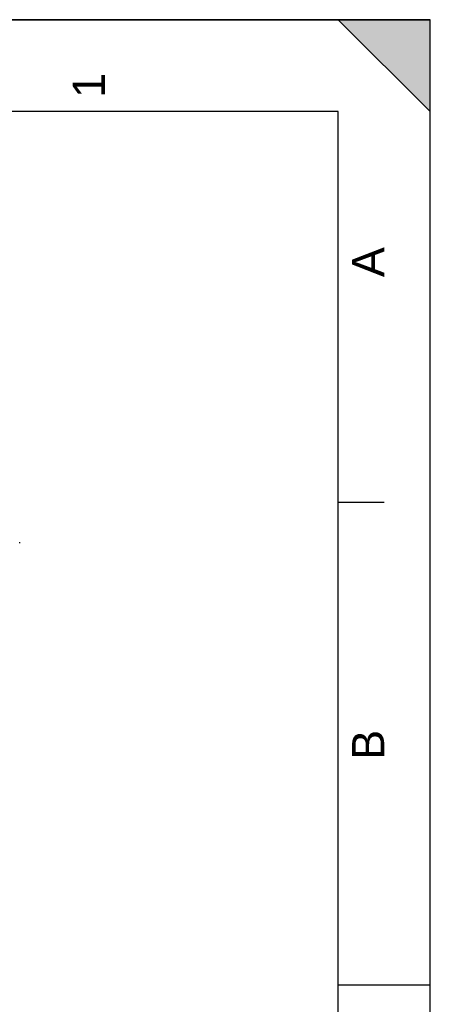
# Model space of a CAD drawing. Header units: millimetres. Extents: x 0 to 297, y 0 to 210.
# Tile 21 of 21: x 252 to 297, y 103 to 210. Entities that reach past the tile are written whole.
import ezdxf

# ---------------------------------------------------------------- set-up
doc = ezdxf.new("R2010")
doc.units = ezdxf.units.MM
doc.header["$LTSCALE"] = 16.335
doc.layers.get('0').update_dxf_attribs({"linetype": 'CONTINUOUS'})
doc.layers.add('SURFACES', color=7, linetype='CONTINUOUS')
doc.styles.add('TEXTSTYLE_2', font='arial.ttf')

# ---------------------------------------------------------------- blocks, each defined once
blk = doc.blocks.new('MARGEA4_BL0', base_point=(148.51, 105.01))
at = {"color": 7, "linetype": 'Continuous'}
for p, q in [((297.01, 210.01), (0.01, 210.01)), ((287.01, 210.01), (297.01, 200.01)), ((297.01, 210.01), (287.01, 210.01)), ((297.01, 200.01), (287.01, 210.01)), ((297.01, 0.01), (297.01, 210.01)), ((297.01, 200.01), (297.01, 210.01)), ((297.01, 0.01), (297.01, 210.01)), ((287.01, 200.01), (10.01, 200.01)), ((287.01, 10.01), (287.01, 200.01)), ((292.01, 157.51), (287.01, 157.51)), ((297.01, 105.01), (287.01, 105.01))]:
    blk.add_line(p, q, dxfattribs=at)
blk.add_solid([(287.01, 210.01), (297.01, 200.01), (297.01, 210.01)], dxfattribs=at)
at = {"color": 5, "linetype": 'Continuous', "style": 'TEXTSTYLE_2', "oblique": 0}
for s, p in [('1', (261.64, 201.51)), ('A', (292.01, 182.01)), ('B', (292.01, 129.51))]:
    blk.add_text(s, height=3.5, rotation=90, dxfattribs=at).set_placement(p)

msp = doc.modelspace()

# ---------------------------------------------------------------- linework, layer by layer
at = {"color": 7, "linetype": 'Continuous'}
for p, q in [((0, 210), (297, 210)), ((297, 0), (297, 210)), ((297.01, 0.01), (297.01, 200.01))]:
    msp.add_line(p, q, dxfattribs=at)
at = {"layer": 'SURFACES', "color": 7, "linetype": 'Continuous'}
msp.add_arc((227.18, 153.14), 25.2, 359.8863, 0.1137, dxfattribs=at)

# ---------------------------------------------------------------- block references
at = {"color": 2, "linetype": 'Continuous'}
msp.add_blockref('MARGEA4_BL0', (148.51, 105.01), dxfattribs=at)

doc.saveas('drawing.dxf')
